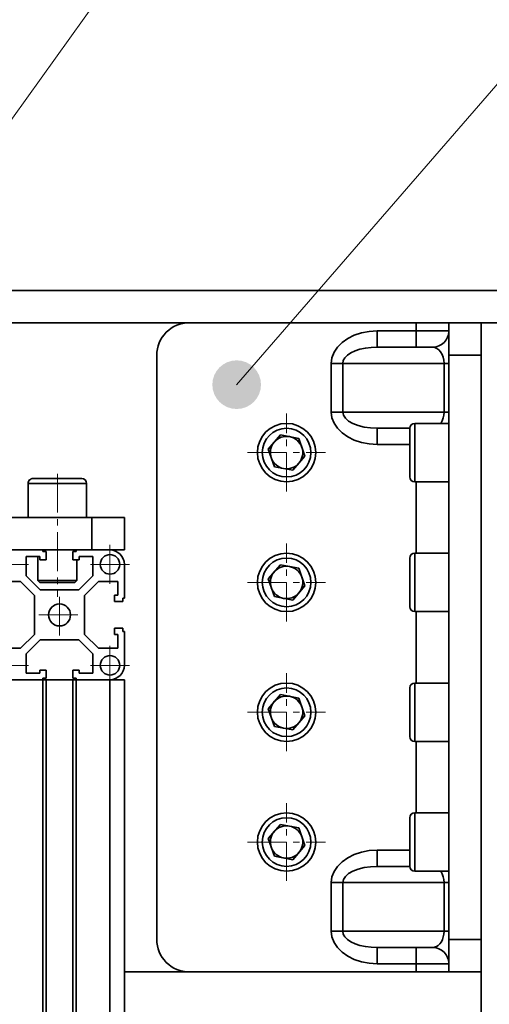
# Model space of a CAD drawing. Header units: millimetres. Extents: x -3920 to 13915, y -406 to 12209.
# Tile 35 of 88: x 1938 to 2083, y 9584 to 9887. Entities that reach past the tile are written whole.
import ezdxf

# ---------------------------------------------------------------- set-up
doc = ezdxf.new("R2010")
doc.units = ezdxf.units.MM
doc.linetypes.add('点画线', pattern=[18, 12, -2, 2, -2])
doc.layers.get('0').update_dxf_attribs({"lineweight": 35})
for name, color, linetype, lineweight in [('中心线层', 1, '点画线', 18), ('几何体', 7, 'Continuous', 35), ('尺寸线层', 3, 'Continuous', 18), ('细实线层', 7, 'Continuous', 18)]:
    doc.layers.add(name, color=color, linetype=linetype, lineweight=lineweight)
doc.styles.add('标准', font='txt', dxfattribs={"width": 0.667})
doc.dimstyles.new('GB_尺寸', dxfattribs={"dimtxt": 3.5, "dimasz": 4, "dimexe": 2, "dimexo": 0, "dimtad": 1, "dimdsep": 46, "dimtxsty": '标准', "dimblk": '_CAXARROW', "dimcen": 0, "dimdle": 8, "dimazin": 2, "dimtfac": 0.707107, "dimtdec": 3, "dimtmove": 2, "dimatfit": 3, "dimfxl": 0, "dimfrac": 2, "dimtolj": 1, "dimarcsym": 0})

# ---------------------------------------------------------------- blocks, each defined once
blk = doc.blocks.new('*X20')
at = {"layer": '细实线层', "color": 0}
blk.add_line((0, 0), (1209.83, 1686.84), dxfattribs=at)
blk = doc.blocks.new('*X21')
at = {"layer": '细实线层', "lineweight": 18}
h = blk.add_hatch(color=0, dxfattribs=at)
edge = h.paths.add_edge_path(flags=0)
edge.add_arc((0, 0), 7.5, 0, 360)
at = {"layer": '细实线层', "color": 0}
blk.add_line((0, 0), (1474.31, 1700.55), dxfattribs=at)
blk = doc.blocks.new('*X119')
at = {"layer": '尺寸线层', "linetype": 'Continuous'}
for points in [[(-1342.74, 7584.15), (-1282.74, 7591.65), (-1282.74, 7576.65)], [(2450.67, 7584.15), (2390.67, 7591.65), (2390.67, 7576.65)]]:
    blk.add_hatch(color=0, dxfattribs=at).paths.add_polyline_path(points, flags=0)
at = {"layer": '尺寸线层', "color": 0, "linetype": 'Continuous'}
for p, q in [((-1342.74, 9693.9), (-1342.74, 7554.15)), ((2450.67, 9693.9), (2450.67, 7554.15)), ((-1342.74, 7584.15), (2450.67, 7584.15))]:
    blk.add_line(p, q, dxfattribs=at)
at = {"layer": '尺寸线层', "color": 0, "insert": (553.97, 7619.49), "char_height": 52.5, "width": 248.416, "attachment_point": 5, "line_spacing_factor": 1.15057, "style": '标准'}
blk.add_mtext('\\T1.1;21000', dxfattribs=at)
blk = doc.blocks.new('_CAXARROW')
blk.add_hatch(color=0).paths.add_polyline_path([(0, 0), (-1, 0.125), (-1, -0.125)], flags=0)

msp = doc.modelspace()

# ---------------------------------------------------------------- linework, layer by layer
at = {"layer": '中心线层'}
for p, q in [((2020.674, 9741.895), (2020.674, 9765.895)), ((2008.674, 9753.895), (2032.674, 9753.895)), ((1950.016, 9747.395), (1950.016, 9709.483)), ((1966.231, 9713.451), (1966.231, 9725.451)), ((2020.674, 9701.895), (2020.674, 9725.895)), ((1929.118, 9719.451), (1941.118, 9719.451)), ((1960.231, 9719.451), (1972.231, 9719.451)), ((2008.674, 9713.895), (2032.674, 9713.895)), ((1950.675, 9697.495), (1950.675, 9710.295)), ((1944.275, 9703.895), (1957.075, 9703.895)), ((1966.231, 9682.339), (1966.231, 9694.339)), ((1929.118, 9688.339), (1941.118, 9688.339)), ((1960.231, 9688.339), (1972.231, 9688.339)), ((2020.674, 9661.895), (2020.674, 9685.895)), ((2008.674, 9673.895), (2032.674, 9673.895)), ((2020.674, 9621.895), (2020.674, 9645.895)), ((2008.674, 9633.895), (2032.674, 9633.895))]:
    msp.add_line(p, q, dxfattribs=at)
at = {"layer": '几何体'}
for p, q in [((1857.494, 9803.895), (2450.675, 9803.895)), ((1886.511, 9793.895), (1990.675, 9793.895)), ((2060.674, 9793.895), (1990.675, 9793.895)), ((2060.674, 9791.395), (2060.674, 9793.895)), ((2070.675, 9793.895), (2060.674, 9793.895)), ((2070.675, 9783.895), (2070.675, 9793.895)), ((2070.675, 9793.895), (2080.675, 9793.895)), ((2080.675, 9793.895), (2080.675, 9792.555)), ((2080.675, 9793.895), (2085.675, 9793.895)), ((2048.604, 9786.395), (2048.604, 9791.395)), ((2048.604, 9791.395), (2060.674, 9791.395)), ((2060.674, 9791.395), (2070.675, 9791.395)), ((2060.674, 9786.395), (2060.674, 9791.395)), ((2080.675, 9792.555), (2080.675, 9783.895)), ((2048.604, 9786.395), (2065.674, 9786.395)), ((1980.674, 9603.895), (1980.674, 9783.895)), ((2080.675, 9783.895), (2070.675, 9783.895)), ((2070.675, 9783.895), (2070.675, 9603.895)), ((2080.675, 9783.895), (2080.675, 9603.895)), ((2037.997, 9781.395), (2034.462, 9781.395)), ((2034.462, 9766.395), (2034.462, 9781.395)), ((2069.211, 9781.395), (2037.997, 9781.395)), ((2037.997, 9781.395), (2037.997, 9766.395)), ((2069.211, 9766.395), (2069.211, 9781.395)), ((2070.675, 9781.395), (2069.211, 9781.395)), ((2037.997, 9766.395), (2034.462, 9766.395)), ((2037.997, 9766.395), (2069.211, 9766.395)), ((2070.675, 9766.395), (2069.211, 9766.395)), ((2058.674, 9761.395), (2048.604, 9761.395)), ((2048.604, 9756.395), (2048.604, 9761.395)), ((2058.674, 9757.55), (2058.674, 9761.395)), ((2070.675, 9762.895), (2060.175, 9762.895)), ((2060.175, 9762.895), (2060.175, 9758.282)), ((2015, 9754.961), (2018.76, 9759.342)), ((2018.76, 9759.342), (2024.435, 9758.276)), ((2024.435, 9758.276), (2026.349, 9752.829)), ((2058.674, 9746.395), (2058.674, 9757.55)), ((2060.175, 9758.282), (2060.175, 9744.895)), ((2016.914, 9749.514), (2015, 9754.961)), ((2058.674, 9756.395), (2048.604, 9756.395)), ((2026.349, 9752.829), (2022.588, 9748.448)), ((2022.588, 9748.448), (2016.914, 9749.514)), ((1942.515, 9745.895), (1957.515, 9745.895)), ((1941.016, 9744.395), (1941.016, 9733.895)), ((1959.015, 9744.395), (1941.016, 9744.395)), ((1959.015, 9733.895), (1959.015, 9744.395)), ((2060.175, 9744.895), (2070.675, 9744.895)), ((2060.674, 9722.895), (2060.674, 9744.895)), ((1960.675, 9733.895), (1929.356, 9733.895)), ((1960.675, 9733.895), (1960.675, 9723.895)), ((1970.675, 9733.895), (1960.675, 9733.895)), ((1970.675, 9733.895), (1970.675, 9723.895)), ((1945.574, 9723.895), (1935.175, 9723.895)), ((1955.775, 9723.895), (1945.574, 9723.895)), ((1945.574, 9723.395), (1945.574, 9723.895)), ((1955.775, 9723.895), (1955.775, 9723.395)), ((1966.175, 9723.895), (1955.775, 9723.895)), ((1970.675, 9723.895), (1966.175, 9723.895)), ((1940.375, 9721.895), (1944.575, 9721.895)), ((1940.375, 9715.895), (1940.375, 9721.895)), ((1944.015, 9721.895), (1944.015, 9714.495)), ((1944.575, 9721.895), (1944.575, 9720.895)), ((1944.575, 9720.895), (1946.575, 9720.895)), ((1946.575, 9723.395), (1945.574, 9723.395)), ((1946.575, 9720.895), (1946.575, 9723.395)), ((1954.774, 9723.395), (1954.774, 9720.895)), ((1955.775, 9723.395), (1954.774, 9723.395)), ((1954.774, 9720.895), (1956.774, 9720.895)), ((1956.015, 9714.495), (1956.015, 9720.895)), ((1956.774, 9721.895), (1960.974, 9721.895)), ((1956.774, 9720.895), (1956.774, 9721.895)), ((1960.974, 9721.895), (1960.974, 9715.895)), ((2058.674, 9717.55), (2058.674, 9721.395)), ((2070.675, 9722.895), (2060.175, 9722.895)), ((2060.175, 9722.895), (2060.175, 9718.282)), ((1970.675, 9708.995), (1970.675, 9719.395)), ((2015, 9714.961), (2018.76, 9719.342)), ((2018.76, 9719.342), (2024.435, 9718.276)), ((2024.435, 9718.276), (2026.349, 9712.829)), ((2060.175, 9718.282), (2060.175, 9704.895)), ((1944.675, 9711.595), (1940.375, 9715.895)), ((1960.974, 9715.895), (1956.674, 9711.595)), ((2016.914, 9709.514), (2015, 9714.961)), ((2058.674, 9706.395), (2058.674, 9717.55)), ((1932.675, 9714.195), (1938.675, 9714.195)), ((1938.675, 9714.195), (1942.975, 9709.895)), ((1944.015, 9714.495), (1944.615, 9713.895)), ((1944.015, 9714.495), (1956.015, 9714.495)), ((1955.415, 9713.895), (1944.615, 9713.895)), ((1955.415, 9713.895), (1956.015, 9714.495)), ((1958.375, 9709.895), (1962.675, 9714.195)), ((1962.675, 9714.195), (1968.674, 9714.195)), ((1968.674, 9714.195), (1968.674, 9709.995)), ((2026.349, 9712.829), (2022.588, 9708.448)), ((1942.975, 9709.895), (1942.975, 9697.895)), ((1956.674, 9711.595), (1944.675, 9711.595)), ((1958.375, 9697.895), (1958.375, 9709.895)), ((1967.675, 9709.995), (1967.675, 9707.995)), ((1968.674, 9709.995), (1967.675, 9709.995)), ((1970.174, 9708.995), (1970.675, 9708.995)), ((1970.174, 9707.995), (1970.174, 9708.995)), ((2022.588, 9708.448), (2016.914, 9709.514)), ((1967.675, 9707.995), (1970.174, 9707.995)), ((2060.175, 9704.895), (2070.675, 9704.895)), ((2060.674, 9682.895), (2060.674, 9704.895)), ((1967.675, 9699.795), (1967.675, 9697.795)), ((1970.174, 9699.795), (1967.675, 9699.795)), ((1970.174, 9698.795), (1970.174, 9699.795)), ((1942.975, 9697.895), (1938.675, 9693.595)), ((1962.675, 9693.595), (1958.375, 9697.895)), ((1967.675, 9697.795), (1968.674, 9697.795)), ((1968.674, 9697.795), (1968.674, 9693.595)), ((1970.675, 9698.795), (1970.174, 9698.795)), ((1970.675, 9688.395), (1970.675, 9698.795)), ((1938.675, 9693.595), (1932.675, 9693.595)), ((1940.375, 9691.895), (1944.675, 9696.195)), ((1944.675, 9696.195), (1956.674, 9696.195)), ((1956.674, 9696.195), (1960.974, 9691.895)), ((1968.674, 9693.595), (1962.675, 9693.595)), ((1940.375, 9685.895), (1940.375, 9691.895)), ((1960.974, 9691.895), (1960.974, 9685.895)), ((1944.575, 9685.895), (1940.375, 9685.895)), ((1944.575, 9686.895), (1944.575, 9685.895)), ((1946.575, 9686.895), (1944.575, 9686.895)), ((1946.575, 9684.395), (1946.575, 9686.895)), ((1956.774, 9686.895), (1954.774, 9686.895)), ((1954.774, 9686.895), (1954.774, 9684.395)), ((1956.774, 9685.895), (1956.774, 9686.895)), ((1960.974, 9685.895), (1956.774, 9685.895)), ((1945.574, 9683.895), (1935.175, 9683.895)), ((1935.175, 9683.895), (1945.574, 9683.895)), ((1945.574, 9683.895), (1945.574, 9684.395)), ((1945.574, 9684.395), (1946.575, 9684.395)), ((1945.574, 8093.895), (1945.574, 9683.895)), ((1946.575, 9683.895), (1945.574, 9683.895)), ((1946.575, 8093.895), (1946.575, 9683.895)), ((1954.774, 9683.895), (1946.575, 9683.895)), ((1954.774, 9684.395), (1955.775, 9684.395)), ((1954.774, 8093.895), (1954.774, 9683.895)), ((1955.775, 9683.895), (1954.774, 9683.895)), ((1955.775, 9684.395), (1955.775, 9683.895)), ((1955.775, 8093.895), (1955.775, 9683.895)), ((1966.175, 9683.895), (1955.775, 9683.895)), ((1955.775, 9683.895), (1966.175, 9683.895)), ((1966.175, 8093.895), (1966.175, 9683.895)), ((1970.675, 9683.895), (1966.175, 9683.895)), ((1970.675, 8093.895), (1970.675, 9683.895)), ((2058.674, 9677.55), (2058.674, 9681.395)), ((2070.675, 9682.895), (2060.175, 9682.895)), ((2060.175, 9682.895), (2060.175, 9678.282)), ((2015, 9674.961), (2018.76, 9679.342)), ((2018.76, 9679.342), (2024.435, 9678.276)), ((2024.435, 9678.276), (2026.349, 9672.829)), ((2058.674, 9666.395), (2058.674, 9677.55)), ((2060.175, 9678.282), (2060.175, 9664.895)), ((2016.914, 9669.514), (2015, 9674.961)), ((2026.349, 9672.829), (2022.588, 9668.448)), ((2022.588, 9668.448), (2016.914, 9669.514)), ((2060.175, 9664.895), (2070.675, 9664.895)), ((2060.674, 9642.895), (2060.674, 9664.895)), ((2070.675, 9642.895), (2060.175, 9642.895)), ((2060.175, 9642.895), (2060.175, 9638.282)), ((2015, 9634.961), (2018.76, 9639.342)), ((2018.76, 9639.342), (2024.435, 9638.276)), ((2058.674, 9637.55), (2058.674, 9641.395)), ((2024.435, 9638.276), (2026.349, 9632.829)), ((2058.674, 9626.395), (2058.674, 9637.55)), ((2060.175, 9638.282), (2060.175, 9624.895)), ((2016.914, 9629.514), (2015, 9634.961)), ((2026.349, 9632.829), (2022.588, 9628.448)), ((2048.604, 9626.395), (2048.604, 9631.395)), ((2048.604, 9631.395), (2058.674, 9631.395)), ((2022.588, 9628.448), (2016.914, 9629.514)), ((2048.604, 9626.395), (2058.674, 9626.395)), ((2060.175, 9624.895), (2070.675, 9624.895)), ((2034.462, 9621.395), (2037.997, 9621.395)), ((2034.462, 9606.395), (2034.462, 9621.395)), ((2069.211, 9621.395), (2037.997, 9621.395)), ((2037.997, 9621.395), (2037.997, 9606.395)), ((2069.211, 9606.395), (2069.211, 9621.395)), ((2069.211, 9621.395), (2070.675, 9621.395)), ((2034.462, 9606.395), (2037.997, 9606.395)), ((2037.997, 9606.395), (2069.211, 9606.395)), ((2069.211, 9606.395), (2070.675, 9606.395)), ((2070.675, 9603.895), (2080.675, 9603.895)), ((2070.675, 9593.895), (2070.675, 9603.895)), ((2080.675, 9603.895), (2080.675, 9595.235)), ((2065.674, 9601.395), (2048.604, 9601.395)), ((2048.604, 9596.395), (2048.604, 9601.395)), ((2060.674, 9596.395), (2060.674, 9601.395)), ((1990.675, 9593.895), (1970.675, 9593.895)), ((1990.675, 9593.895), (2060.674, 9593.895)), ((2060.674, 9596.395), (2048.604, 9596.395)), ((2070.675, 9596.395), (2060.674, 9596.395)), ((2060.674, 9593.895), (2060.674, 9596.395)), ((2060.674, 9593.895), (2070.675, 9593.895)), ((2080.675, 9593.895), (2070.675, 9593.895)), ((2080.675, 9595.235), (2080.675, 8093.895))]:
    msp.add_line(p, q, dxfattribs=at)
for points in [[(2048.604, 9791.395), (2046.148, 9791.243), (2043.767, 9790.792), (2041.532, 9790.055), (2039.513, 9789.055), (2037.77, 9787.823), (2036.357, 9786.395), (2035.314, 9784.815), (2034.676, 9783.131), (2034.462, 9781.395)], [(2037.997, 9781.395), (2038.158, 9782.263), (2038.637, 9783.105), (2039.418, 9783.895), (2040.478, 9784.609), (2041.786, 9785.225), (2043.3, 9785.725), (2044.976, 9786.093), (2046.762, 9786.319), (2048.604, 9786.395)], [(2065.674, 9786.395), (2066.364, 9786.299), (2067.028, 9786.014), (2067.639, 9785.552), (2068.175, 9784.931), (2068.615, 9784.173), (2068.941, 9783.308), (2069.142, 9782.37), (2069.211, 9781.395)], [(2034.462, 9766.395), (2034.676, 9764.659), (2035.314, 9762.975), (2036.357, 9761.395), (2037.77, 9759.967), (2039.513, 9758.735), (2041.532, 9757.735), (2043.767, 9756.998), (2046.148, 9756.547), (2048.604, 9756.395)], [(2037.997, 9766.395), (2038.201, 9765.42), (2038.805, 9764.482), (2039.784, 9763.617), (2041.104, 9762.859), (2042.711, 9762.238), (2044.545, 9761.776), (2046.534, 9761.491), (2048.604, 9761.395)], [(2048.604, 9631.395), (2046.148, 9631.243), (2043.767, 9630.792), (2041.532, 9630.055), (2039.513, 9629.055), (2037.77, 9627.823), (2036.357, 9626.395), (2035.314, 9624.815), (2034.676, 9623.131), (2034.462, 9621.395)], [(2048.604, 9626.395), (2046.534, 9626.299), (2044.545, 9626.014), (2042.711, 9625.552), (2041.104, 9624.931), (2039.784, 9624.173), (2038.805, 9623.308), (2038.201, 9622.37), (2037.997, 9621.395)], [(2034.462, 9606.395), (2034.676, 9604.659), (2035.314, 9602.975), (2036.357, 9601.395), (2037.77, 9599.967), (2039.513, 9598.735), (2041.532, 9597.735), (2043.767, 9596.998), (2046.148, 9596.547), (2048.604, 9596.395)], [(2048.604, 9601.395), (2046.762, 9601.471), (2044.976, 9601.697), (2043.3, 9602.065), (2041.786, 9602.565), (2040.478, 9603.181), (2039.418, 9603.895), (2038.637, 9604.685), (2038.158, 9605.527), (2037.997, 9606.395)], [(2069.211, 9606.395), (2069.156, 9605.527), (2068.997, 9604.685), (2068.737, 9603.895), (2068.383, 9603.181), (2067.947, 9602.565), (2067.443, 9602.065), (2066.884, 9601.697), (2066.289, 9601.471), (2065.674, 9601.395)]]:
    msp.add_lwpolyline(points, dxfattribs=at)
for centre, radius in [((2020.674, 9753.895), 9), ((2020.675, 9753.895), 7.5), ((1966.231, 9719.451), 3), ((2020.674, 9713.895), 9), ((2020.675, 9713.895), 7.5), ((1950.675, 9703.895), 3.4), ((1966.231, 9688.339), 3), ((2020.674, 9673.895), 9), ((2020.675, 9673.895), 7.5), ((2020.674, 9633.895), 9), ((2020.675, 9633.895), 7.5)]:
    msp.add_circle(centre, radius, dxfattribs=at)
for centre, radius, start, end in [((1990.674, 9783.895), 10, 89.99685, 180.00179), ((2065.676, 9791.394), 4.999, 269.98723, 0.0114), ((2063.025, 9766.286), 6.187, 326.7673, 1.01227), ((2060.175, 9761.394), 1.501, 90.01526, 179.98019), ((2020.674, 9753.896), 4.999, 79.35977, 139.3659), ((2020.675, 9753.894), 5.001, 19.36665, 79.36402), ((2020.677, 9753.894), 5.002, 139.37425, 199.34662), ((2020.673, 9753.896), 5.002, 319.3739, 19.34684), ((2020.676, 9753.896), 5.001, 199.36867, 259.34776), ((2020.674, 9753.897), 5.002, 259.36784, 319.35123), ((1942.515, 9744.396), 1.499, 89.9895, 180.04124), ((1957.515, 9744.394), 1.501, 0.02095, 89.98474), ((2060.175, 9746.396), 1.501, 180.02095, 269.98474), ((1966.173, 9719.393), 4.502, 0.02019, 89.98474), ((2060.175, 9721.394), 1.501, 90.01526, 179.97905), ((2020.674, 9713.896), 4.999, 79.35955, 139.36677), ((2020.675, 9713.894), 5.001, 19.36665, 79.36402), ((2020.677, 9713.894), 5.002, 139.3739, 199.34684), ((2020.672, 9713.896), 5.002, 319.37425, 19.34662), ((2020.676, 9713.896), 5.001, 199.36867, 259.34776), ((2020.674, 9713.897), 5.002, 259.36806, 319.35036), ((2060.175, 9706.396), 1.501, 180.01981, 269.98474), ((1966.173, 9688.397), 4.502, 270.01526, 359.97981), ((2060.175, 9681.394), 1.501, 90.01526, 179.98019), ((2020.674, 9673.896), 4.999, 79.35955, 139.36677), ((2020.675, 9673.894), 5.001, 19.36665, 79.36402), ((2020.677, 9673.894), 5.002, 139.37425, 199.34662), ((2020.672, 9673.896), 5.002, 319.37425, 19.34662), ((2020.676, 9673.896), 5.001, 199.3693, 259.34765), ((2020.674, 9673.897), 5.002, 259.36686, 319.35156), ((2060.175, 9666.396), 1.501, 180.01981, 269.98474), ((2060.175, 9641.394), 1.501, 90.01526, 179.98019), ((2020.674, 9633.896), 4.999, 79.35857, 139.3671), ((2020.677, 9633.894), 5.002, 139.37425, 199.34662), ((2020.675, 9633.894), 5.001, 19.36665, 79.36402), ((2020.673, 9633.896), 5.002, 319.37414, 19.34661), ((2020.676, 9633.896), 5.001, 199.36867, 259.34776), ((2020.674, 9633.897), 5.002, 259.36784, 319.35123), ((2060.175, 9626.396), 1.501, 180.01981, 269.98474), ((2063, 9621.497), 6.211, 359.05603, 33.16414), ((1990.674, 9603.895), 10, 179.99798, 270.0033), ((2065.675, 9596.396), 4.999, 359.98901, 90.01219)]:
    msp.add_arc(centre, radius, start, end, dxfattribs=at)

# ---------------------------------------------------------------- block references
at = {"layer": '细实线层'}
for name, p in [('*X20', (1887.094, 9788.531)), ('*X21', (2005.287, 9774.827))]:
    msp.add_blockref(name, p, dxfattribs=at)

# ---------------------------------------------------------------- dimensions: what is measured, and where the dimension line sits
at = {"layer": '尺寸线层'}
dim = msp.add_linear_dim(base=(2450.674, 7584.15), p1=(-1342.736, 9693.895), p2=(2450.674, 9693.895), text='21000', dimstyle='GB_尺寸', override={"dimscale": 15, "dimsah": 1, "dimtfac": 1, "dimtfill": 1, "dimtzin": 0}, dxfattribs=at)
dim.commit()
dim.dimension.update_dxf_attribs({"geometry": '*X119', "text_midpoint": (553.969, 7619.491), "dimtype": 160})

doc.saveas('drawing.dxf')
